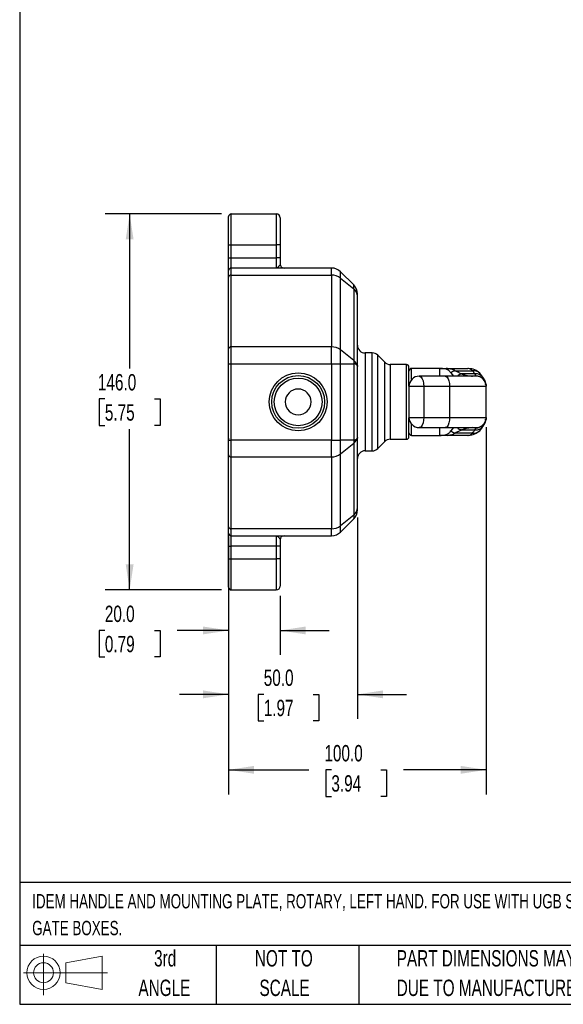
# Model space of a CAD drawing. Header units: millimetres. Extents: x 19 to 819, y 19 to 629.
# Tile 1 of 9: x 19 to 230, y 19 to 401. Entities that reach past the tile are written whole.
import ezdxf

# ---------------------------------------------------------------- set-up
doc = ezdxf.new("R2010")
doc.units = ezdxf.units.MM
doc.header["$LTSCALE"] = 3
doc.layers.add('DIMENSIONS', color=140, linetype='Continuous', lineweight=25)
doc.layers.add('TEXT', color=140, linetype='Continuous', lineweight=25)
doc.styles.add('SLDTEXTSTYLE0', font='TXT', dxfattribs={"width": 0.7})
doc.dimstyles.new('SLDDIMSTYLE0', dxfattribs={"dimtxt": 6.474023, "dimasz": 9.906, "dimexe": 0, "dimexo": 0.0625, "dimgap": 1.618506, "dimtad": 0, "dimtih": 1, "dimtoh": 1, "dimrnd": 1e-09, "dimzin": 4, "dimdsep": 46, "dimtxsty": 'SLDTEXTSTYLE0', "dimsah": 1, "dimcen": 0.09, "dimadec": 0, "dimazin": 1, "dimtfac": 1, "dimtofl": 0, "dimtmove": 0, "dimatfit": 3, "dimfxl": 0, "dimfrac": 2, "dimtolj": 1, "dimtzin": 12, "dimarcsym": 0})
doc.dimstyles.new('SLDDIMSTYLE3', dxfattribs={"dimtxt": 6.474023, "dimasz": 9.906, "dimexe": 0, "dimexo": 0.0625, "dimgap": 1.618506, "dimtad": 0, "dimtih": 1, "dimtoh": 1, "dimrnd": 1e-09, "dimzin": 4, "dimdsep": 46, "dimtxsty": 'SLDTEXTSTYLE0', "dimsah": 1, "dimcen": 0.09, "dimadec": 0, "dimazin": 1, "dimtfac": 1, "dimtmove": 0, "dimatfit": 0, "dimfxl": 0, "dimfrac": 2, "dimtolj": 1, "dimtzin": 12, "dimarcsym": 0})

# ---------------------------------------------------------------- blocks, each defined once
blk = doc.blocks.new('Block11')
at = {"color": 7, "linetype": 'Continuous', "lineweight": 18}
for p, q in [((7.77, 15.93), (7.77, 0)), ((16.44, 12.5), (30.53, 15.1)), ((16.44, 4.79), (16.44, 12.5)), ((30.53, 15.1), (30.53, 2.19)), ((0, 8.65), (32.62, 8.65)), ((16.44, 4.79), (30.53, 2.19))]:
    blk.add_line(p, q, dxfattribs=at)
for radius in [6.45, 3.86]:
    blk.add_circle((7.77, 8.65), radius, dxfattribs=at)
blk = doc.blocks.new('Block12')
at = {"color": 7, "linetype": 'Continuous'}
blk.add_blockref('Block11', (0, 0), dxfattribs=at)
blk = doc.blocks.new('_D_17')
at = {"layer": 'DIMENSIONS'}
for p, q in [((97.3, 326), (52.19, 326)), ((61.71, 326), (61.71, 265.93)), ((52.09, 254.19), (49.92, 254.19)), ((49.92, 254.19), (49.92, 243.9)), ((71.33, 254.19), (73.51, 254.19)), ((73.51, 254.19), (73.51, 243.9)), ((49.92, 243.9), (52.09, 243.9)), ((61.71, 180), (61.71, 242.45)), ((73.51, 243.9), (71.33, 243.9)), ((97.3, 180), (52.19, 180))]:
    blk.add_line(p, q, dxfattribs=at)
for points in [[(61.71, 326), (60.19, 316.1), (63.24, 316.1)], [(61.71, 180), (63.24, 189.91), (60.19, 189.91)]]:
    blk.add_solid(points, dxfattribs=at)
at = {"layer": 'DIMENSIONS', "char_height": 6.35, "attachment_point": 1, "style": 'SLDTEXTSTYLE0'}
for s, insert in [('146.0', (49.4, 263.82)), ('5.75', (52.09, 252.08))]:
    blk.add_mtext(s, dxfattribs=dict(at, insert=insert))
blk = doc.blocks.new('_D_18')
at = {"layer": 'DIMENSIONS'}
for p, q in [((100.11, 177.19), (100.11, 154.72)), ((120.11, 177.69), (120.11, 154.72)), ((52.09, 164.24), (49.92, 164.24)), ((49.92, 164.24), (49.92, 153.95)), ((71.33, 164.24), (73.51, 164.24)), ((73.51, 164.24), (73.51, 153.95)), ((100.11, 164.24), (80.1, 164.24)), ((120.11, 164.24), (139.16, 164.24)), ((49.92, 153.95), (52.09, 153.95)), ((73.51, 153.95), (71.33, 153.95))]:
    blk.add_line(p, q, dxfattribs=at)
for points in [[(100.11, 164.24), (90.21, 165.77), (90.21, 162.72)], [(120.11, 164.24), (130.02, 162.72), (130.02, 165.77)]]:
    blk.add_solid(points, dxfattribs=at)
at = {"layer": 'DIMENSIONS', "char_height": 6.35, "attachment_point": 1, "style": 'SLDTEXTSTYLE0'}
for s, insert in [('20.0', (52.09, 173.88)), ('0.79', (52.09, 162.14))]:
    blk.add_mtext(s, dxfattribs=dict(at, insert=insert))
blk = doc.blocks.new('_D_19')
at = {"layer": 'DIMENSIONS'}
for p, q in [((150.11, 208.16), (150.11, 129.9)), ((100.11, 177.19), (100.11, 129.9)), ((100.11, 139.42), (81.06, 139.42)), ((113.75, 139.42), (111.58, 139.42)), ((111.58, 139.42), (111.58, 129.14)), ((132.99, 139.42), (135.17, 139.42)), ((135.17, 139.42), (135.17, 129.14)), ((150.11, 139.42), (169.16, 139.42)), ((111.58, 129.14), (113.75, 129.14)), ((135.17, 129.14), (132.99, 129.14))]:
    blk.add_line(p, q, dxfattribs=at)
for points in [[(100.11, 139.42), (90.21, 140.95), (90.21, 137.9)], [(150.11, 139.42), (160.02, 137.9), (160.02, 140.95)]]:
    blk.add_solid(points, dxfattribs=at)
at = {"layer": 'DIMENSIONS', "char_height": 6.35, "attachment_point": 1, "style": 'SLDTEXTSTYLE0'}
for s, insert in [('50.0', (113.75, 149.06)), ('1.97', (113.75, 137.32))]:
    blk.add_mtext(s, dxfattribs=dict(at, insert=insert))
blk = doc.blocks.new('_D_20')
at = {"layer": 'DIMENSIONS'}
for p, q in [((200.11, 243.19), (200.11, 100.59)), ((100.11, 200.73), (100.11, 100.59)), ((100.11, 110.11), (131.22, 110.11)), ((139.99, 110.11), (137.81, 110.11)), ((137.81, 110.11), (137.81, 99.82)), ((159.23, 110.11), (161.4, 110.11)), ((161.4, 110.11), (161.4, 99.82)), ((200.11, 110.11), (168, 110.11)), ((137.81, 99.82), (139.99, 99.82)), ((161.4, 99.82), (159.23, 99.82))]:
    blk.add_line(p, q, dxfattribs=at)
for points in [[(100.11, 110.11), (110.02, 108.59), (110.02, 111.64)], [(200.11, 110.11), (190.21, 111.64), (190.21, 108.59)]]:
    blk.add_solid(points, dxfattribs=at)
at = {"layer": 'DIMENSIONS', "char_height": 6.35, "attachment_point": 1, "style": 'SLDTEXTSTYLE0'}
for s, insert in [('100.0', (137.29, 119.75)), ('3.94', (139.99, 108.01))]:
    blk.add_mtext(s, dxfattribs=dict(at, insert=insert))

msp = doc.modelspace()

# ---------------------------------------------------------------- linework, layer by layer
for p, q in [((101.111, 314.004), (101.111, 326.004)), ((101.111, 326.004), (118.611, 326.004)), ((118.611, 326.004), (118.611, 314.004)), ((100.111, 314.004), (100.111, 325.004)), ((120.111, 324.504), (120.111, 314.004)), ((100.111, 314.004), (101.111, 314.004)), ((100.111, 309.004), (100.111, 314.004)), ((101.111, 314.004), (118.611, 314.004)), ((101.111, 309.004), (101.111, 314.004)), ((118.611, 314.004), (118.611, 309.004)), ((120.111, 314.004), (118.611, 314.004)), ((120.111, 314.004), (120.111, 309.004)), ((100.111, 309.004), (101.111, 309.004)), ((100.111, 304.004), (100.111, 309.004)), ((101.111, 305.004), (101.111, 309.004)), ((101.111, 309.004), (118.611, 309.004)), ((120.111, 309.004), (118.611, 309.004)), ((118.611, 309.004), (118.611, 305.004)), ((120.111, 309.004), (120.111, 306.504)), ((100.111, 301.472), (100.111, 304.004)), ((101.111, 302.291), (101.111, 305.004)), ((140.04, 305.004), (101.111, 305.004)), ((101.111, 274.393), (101.111, 302.291)), ((101.111, 302.291), (140.04, 302.291)), ((140.04, 302.291), (140.04, 305.004)), ((140.04, 302.291), (140.04, 274.393)), ((143.576, 301.092), (143.576, 303.539)), ((148.647, 298.468), (143.576, 303.539)), ((100.111, 273.573), (100.111, 301.472)), ((143.576, 273.193), (143.576, 301.092)), ((143.576, 301.092), (148.647, 296.938)), ((148.647, 296.938), (148.647, 298.468)), ((148.647, 296.938), (148.647, 269.039)), ((150.111, 266.761), (150.111, 294.041)), ((100.111, 267.839), (100.111, 273.573)), ((101.111, 267.839), (101.111, 274.393)), ((140.04, 274.393), (101.111, 274.393)), ((140.04, 267.839), (140.04, 274.393)), ((143.576, 267.839), (143.576, 273.193)), ((148.647, 269.039), (143.576, 273.193)), ((155.869, 272.004), (153.111, 272.004)), ((153.111, 272.004), (153.111, 234.004)), ((155.869, 234.004), (155.869, 272.004)), ((100.111, 267.839), (101.111, 267.839)), ((100.111, 238.168), (100.111, 267.839)), ((101.111, 267.839), (140.04, 267.839)), ((101.111, 238.168), (101.111, 267.839)), ((140.04, 267.839), (143.576, 267.839)), ((140.04, 267.839), (140.04, 238.168)), ((143.576, 238.168), (143.576, 267.839)), ((143.576, 267.839), (148.647, 267.839)), ((148.647, 267.839), (148.647, 238.168)), ((160.732, 268.383), (157.99, 271.125)), ((157.99, 234.883), (157.99, 271.125)), ((160.732, 237.625), (160.732, 268.383)), ((150.111, 239.247), (150.111, 266.761)), ((169.111, 267.504), (162.854, 267.504)), ((162.854, 267.504), (162.854, 238.504)), ((169.111, 238.504), (169.111, 267.504)), ((182.11, 266.004), (171.111, 266.004)), ((171.111, 261.65), (171.111, 266.004)), ((182.111, 263.004), (182.111, 266.004)), ((185.008, 266.004), (192.945, 266.004)), ((186.381, 264.257), (187.38, 263.004)), ((188.089, 265.099), (194.718, 265.099)), ((195.644, 263.909), (190.51, 263.909)), ((193.265, 265.932), (192.945, 266.004)), ((199.167, 262.045), (197.543, 264.172)), ((184.171, 263.004), (174.111, 263.004)), ((196.111, 263.004), (184.171, 263.004)), ((199.563, 260.15), (199.761, 259.825)), ((170.111, 259.004), (170.111, 247.004)), ((175.837, 259.004), (170.111, 259.004)), ((175.837, 259.004), (175.837, 247.004)), ((185.897, 259.004), (175.837, 259.004)), ((185.897, 259.004), (185.897, 247.004)), ((200.111, 259.004), (185.897, 259.004)), ((200.044, 259.823), (200.111, 259.098)), ((200.111, 259.004), (200.111, 259.098)), ((200.111, 247.004), (200.111, 259.004)), ((170.111, 247.004), (175.837, 247.004)), ((175.837, 247.004), (185.897, 247.004)), ((185.897, 247.004), (200.111, 247.004)), ((199.761, 246.182), (199.563, 245.858)), ((200.111, 246.91), (200.044, 246.185)), ((200.111, 246.91), (200.111, 247.004)), ((171.111, 240.004), (171.111, 244.358)), ((174.111, 243.004), (184.171, 243.004)), ((182.111, 240.004), (182.111, 243.004)), ((184.171, 243.004), (196.111, 243.004)), ((187.38, 243.004), (186.381, 241.751)), ((190.51, 242.099), (195.644, 242.099)), ((197.543, 241.835), (199.167, 243.963)), ((100.111, 238.168), (101.111, 238.168)), ((100.111, 232.434), (100.111, 238.168)), ((140.04, 238.168), (101.111, 238.168)), ((101.111, 231.615), (101.111, 238.168)), ((140.04, 238.168), (143.576, 238.168)), ((140.04, 231.615), (140.04, 238.168)), ((143.576, 232.815), (143.576, 238.168)), ((148.647, 238.168), (143.576, 238.168)), ((150.111, 211.966), (150.111, 239.247)), ((157.99, 234.883), (160.732, 237.625)), ((162.854, 238.504), (169.111, 238.504)), ((171.111, 240.004), (182.11, 240.004)), ((192.945, 240.004), (185.008, 240.004)), ((194.718, 240.909), (188.089, 240.909)), ((192.945, 240.004), (193.265, 240.075)), ((143.576, 232.815), (148.647, 236.969)), ((148.647, 236.969), (148.647, 209.07)), ((153.111, 234.004), (155.869, 234.004)), ((100.111, 204.536), (100.111, 232.434)), ((101.111, 231.615), (140.04, 231.615)), ((101.111, 203.717), (101.111, 231.615)), ((140.04, 231.615), (140.04, 203.717)), ((143.576, 204.916), (143.576, 232.815)), ((148.647, 209.07), (143.576, 204.916)), ((143.576, 202.468), (148.647, 207.539)), ((148.647, 209.07), (148.647, 207.539)), ((100.111, 202.004), (100.111, 204.536)), ((140.04, 203.717), (101.111, 203.717)), ((101.111, 201.004), (101.111, 203.717)), ((140.04, 201.004), (140.04, 203.717)), ((143.576, 202.468), (143.576, 204.916)), ((100.111, 197.004), (100.111, 202.004)), ((101.111, 201.004), (140.04, 201.004)), ((101.111, 197.004), (101.111, 201.004)), ((118.611, 201.004), (118.611, 197.004)), ((120.111, 199.504), (120.111, 197.004)), ((100.111, 197.004), (101.111, 197.004)), ((100.111, 192.004), (100.111, 197.004)), ((118.611, 197.004), (101.111, 197.004)), ((101.111, 192.004), (101.111, 197.004)), ((120.111, 197.004), (118.611, 197.004)), ((118.611, 197.004), (118.611, 192.004)), ((120.111, 197.004), (120.111, 192.004)), ((100.111, 192.004), (101.111, 192.004)), ((100.111, 181.004), (100.111, 192.004)), ((101.111, 180.004), (101.111, 192.004)), ((101.111, 192.004), (118.611, 192.004)), ((118.611, 192.004), (118.611, 180.004)), ((120.111, 192.004), (118.611, 192.004)), ((120.111, 192.004), (120.111, 181.504)), ((101.111, 180.004), (118.611, 180.004))]:
    msp.add_line(p, q)
at = {"flags": 128}
for points in [[(197.733, 263.966), (197.546, 264.169), (197.545, 264.171)], [(174.111, 263.004), (174.357, 262.963), (174.828, 262.642), (175.241, 262.027), (175.563, 261.166), (175.767, 260.131), (175.837, 259.004)], [(184.171, 263.004), (184.417, 262.963), (184.888, 262.642), (185.301, 262.027), (185.623, 261.166), (185.827, 260.131), (185.897, 259.004)], [(175.837, 247.004), (175.767, 245.877), (175.563, 244.841), (175.241, 243.981), (174.828, 243.365), (174.357, 243.045), (174.111, 243.004)], [(185.897, 247.004), (185.827, 245.877), (185.623, 244.841), (185.301, 243.981), (184.888, 243.365), (184.417, 243.045), (184.171, 243.004)], [(197.733, 242.042), (197.546, 241.838), (197.545, 241.837)]]:
    msp.add_lwpolyline(points, dxfattribs=at)
for radius in [11.25, 10.25, 9.254]:
    msp.add_circle((127.111, 253.004), radius)
for centre, radius, start, end in [((101.111, 325.004), 1, 90, 180), ((118.611, 324.504), 1.5, 0, 90), ((121.611, 306.504), 1.5, 180.00003, 270), ((101.111, 304.004), 1, 90, 180), ((101.029, 301.372), 0.923, 84.88893, 173.75645), ((140.04, 300.004), 5, 45, 90), ((140.111, 296.691), 5.601, 51.78829, 90.72716), ((145.111, 294.933), 5, 0, 45), ((146.344, 293.955), 3.769, 1.31937, 52.32855), ((101.029, 273.473), 0.923, 84.88893, 173.75645), ((140.111, 268.792), 5.601, 51.78829, 90.72716), ((153.111, 275.004), 3, 180, 270), ((155.869, 269.004), 3, 45, 90), ((162.854, 270.504), 3, 225, 270), ((169.111, 266.504), 1, 0, 90), ((171.111, 265.004), 1, 90, 180), ((185.021, 264.247), 1.756, 90.41336, 118.5851), ((188.921, 261.259), 3.929, 102.23513, 130.28402), ((191.502, 260.218), 3.822, 105.0563, 133.20087), ((195.177, 261.731), 3.4, 45.867, 97.76439), ((195.973, 260.269), 3.655, 29.05087, 95.15468), ((174.111, 259.004), 4, 90, 180), ((196.12, 259.085), 3.993, 10.65509, 90.12348), ((196.111, 259.004), 4, 0, 90), ((127.111, 253.004), 5, 90, 270), ((127.111, 253.004), 5, 270, 90), ((174.111, 247.004), 4, 180, 270), ((196.111, 247.004), 4, 270, 0), ((196.12, 246.923), 3.993, 269.87651, 349.34992), ((171.111, 241.004), 1, 180, 270), ((188.921, 244.749), 3.929, 229.71598, 257.76487), ((191.502, 245.79), 3.822, 226.79913, 254.9437), ((195.177, 244.277), 3.4, 262.23561, 314.133), ((195.973, 245.739), 3.655, 264.84532, 330.94913), ((162.854, 235.504), 3, 90, 135), ((169.111, 239.504), 1, 270, 0), ((185.021, 241.76), 1.756, 241.4149, 269.58664), ((153.111, 231.004), 3, 90, 180), ((155.869, 237.004), 3, 270, 315), ((101.029, 232.535), 0.923, 186.24355, 275.11107), ((140.111, 237.216), 5.601, 269.27284, 308.21171), ((146.344, 212.053), 3.769, 307.67145, 358.68063), ((145.111, 211.075), 5, 315, 0), ((101.029, 204.636), 0.923, 186.24355, 275.11107), ((140.111, 209.317), 5.601, 269.27284, 308.21171), ((101.111, 202.004), 1, 180, 270), ((121.611, 199.504), 1.5, 90, 180), ((140.04, 206.004), 5, 270, 315), ((101.111, 181.004), 1, 180, 270), ((118.611, 181.504), 1.5, 270, 0)]:
    msp.add_arc(centre, radius, start, end)
for points, knots in [([(120.111, 306.504), (120.11, 306.486), (120.109, 306.45), (120.095, 306.393), (120.075, 306.333), (120.048, 306.27), (120.015, 306.205), (119.935, 306.067), (119.774, 305.836), (119.545, 305.566), (119.321, 305.341), (119.148, 305.201), (118.997, 305.108), (118.88, 305.053), (118.75, 305.013), (118.662, 305.007), (118.611, 305.004)], [0, 0, 0, 0, 0.030836, 0.0620803, 0.093735, 0.1258023, 0.1582854, 0.1911893, 0.3299529, 0.4842549, 0.5915562, 0.7121349, 0.7768608, 0.8492133, 0.91288, 1, 1, 1, 1]), ([(150.111, 294.041), (150.111, 294.082), (150.111, 294.163), (150.111, 294.274), (150.111, 294.378), (150.111, 294.473), (150.111, 294.559), (150.111, 294.637), (150.111, 294.723), (150.111, 294.809), (150.111, 294.88), (150.111, 294.925), (150.111, 294.93), (150.111, 294.933)], [0, 0, 0, 0, 0.071754, 0.1431737, 0.214395, 0.2855552, 0.3567915, 0.428241, 0.5000396, 0.6253632, 0.7499742, 0.8746081, 1, 1, 1, 1]), ([(148.647, 269.039), (148.658, 269.004), (148.679, 268.934), (148.704, 268.824), (148.722, 268.711), (148.732, 268.595), (148.736, 268.449), (148.728, 268.27), (148.699, 268.057), (148.664, 267.913), (148.647, 267.839)], [0, 0, 0, 0, 0.1027386, 0.2031982, 0.3022692, 0.4009057, 0.5001071, 0.6649914, 0.8301567, 1, 1, 1, 1]), ([(148.647, 269.039), (148.694, 269), (148.788, 268.921), (148.923, 268.803), (149.052, 268.683), (149.175, 268.563), (149.345, 268.387), (149.55, 268.151), (149.752, 267.869), (149.914, 267.586), (150.019, 267.331), (150.095, 267.055), (150.105, 266.873), (150.111, 266.761)], [0, 0, 0, 0, 0.0492998, 0.0989011, 0.1488631, 0.1992441, 0.2501008, 0.3711185, 0.500009, 0.6171483, 0.7499846, 0.8460566, 1, 1, 1, 1]), ([(150.111, 266.761), (150.11, 266.792), (150.109, 266.85), (150.096, 266.932), (150.079, 267.003), (150.06, 267.064), (150.041, 267.114), (149.998, 267.212), (149.914, 267.347), (149.752, 267.515), (149.55, 267.651), (149.322, 267.747), (149.096, 267.803), (148.882, 267.834), (148.725, 267.837), (148.647, 267.839)], [0, 0, 0, 0, 0.0577606, 0.1090897, 0.153987, 0.1924527, 0.2244869, 0.25009, 0.382898, 0.500058, 0.6289218, 0.7499587, 0.8344283, 0.9176856, 1, 1, 1, 1]), ([(170.111, 259.063), (170.111, 259.162), (170.111, 259.741), (170.111, 260.676), (170.111, 261.87), (170.111, 262.915), (170.111, 264.069), (170.111, 265.165), (170.111, 265.905), (170.111, 266.282), (170.111, 266.47), (170.111, 266.492), (170.111, 266.504)], [0, 0, 0, 0, 0.0211181, 0.1242153, 0.2272779, 0.3223068, 0.4173008, 0.5891597, 0.7428749, 0.8287223, 0.914173, 1, 1, 1, 1]), ([(182.111, 266.004), (182.394, 266.004), (182.879, 266.004), (183.62, 266.004), (184.303, 266.004), (184.782, 266.004), (185.008, 266.004)], [0, 0, 0, 0, 0.2914311, 0.4999956, 0.7638227, 1, 1, 1, 1]), ([(186.381, 264.257), (186.079, 264.688), (185.755, 265.026), (185.214, 265.405), (185.024, 265.51), (184.62, 265.68), (184.408, 265.744), (184.181, 265.79)], [0, 0, 0, 0, 0.5, 0.5, 0.75, 0.75, 1, 1, 1, 1]), ([(185.008, 266.004), (185.073, 266.004), (185.205, 266.003), (185.397, 265.997), (185.589, 265.987), (185.782, 265.972), (185.974, 265.951), (186.167, 265.924), (186.359, 265.889), (186.551, 265.847), (186.798, 265.78), (187.093, 265.679), (187.433, 265.527), (187.767, 265.338), (187.98, 265.18), (188.089, 265.099)], [0, 0, 0, 0, 0.0487457, 0.09915579, 0.15126731, 0.20511383, 0.26072575, 0.31813069, 0.37735372, 0.43841772, 0.50134352, 0.6190806, 0.74137624, 0.86832207, 1, 1, 1, 1]), ([(188.089, 265.099), (188.45, 264.891), (188.854, 264.693), (189.677, 264.299), (190.096, 264.105), (190.51, 263.909)], [0, 0, 0, 0, 0.5, 0.5, 1, 1, 1, 1]), ([(190.51, 263.909), (190.897, 263.764), (191.293, 263.638), (192.07, 263.419), (192.451, 263.325), (193.544, 263.094), (194.207, 263.004), (194.752, 263.004)], [0, 0, 0, 0, 0.25, 0.25, 0.5, 0.5, 1, 1, 1, 1]), ([(197.543, 264.172), (196.935, 264.668), (195.663, 265.704), (194.051, 265.892), (193.21, 265.991)], [0, 0, 0, 0, 0.4780535, 1, 1, 1, 1]), ([(194.718, 265.099), (194.479, 265.373), (194.077, 265.831), (193.499, 265.903), (193.265, 265.932)], [0, 0, 0, 0, 0.5958914, 1, 1, 1, 1]), ([(200.044, 259.822), (199.98, 260.124), (199.855, 260.715), (199.393, 261.608), (199.167, 262.045)], [0, 0, 0, 0, 0.5098717, 1, 1, 1, 1]), ([(170.111, 239.504), (170.111, 239.606), (170.111, 239.769), (170.111, 240.85), (170.111, 241.938), (170.111, 243.093), (170.111, 244.139), (170.111, 245.328), (170.111, 246.251), (170.111, 246.785), (170.111, 246.852)], [0, 0, 0, 0, 0.2581682, 0.4129724, 0.5860487, 0.6817509, 0.7774179, 0.8812455, 0.9850382, 1, 1, 1, 1]), ([(199.167, 243.963), (199.393, 244.4), (199.855, 245.292), (199.98, 245.884), (200.044, 246.186)], [0, 0, 0, 0, 0.4901283, 1, 1, 1, 1]), ([(184.181, 240.218), (184.409, 240.264), (184.62, 240.328), (185.02, 240.495), (185.209, 240.599), (185.749, 240.977), (186.078, 241.319), (186.381, 241.751)], [0, 0, 0, 0, 0.25, 0.25, 0.5, 0.5, 1, 1, 1, 1]), ([(190.51, 242.099), (190.096, 241.903), (189.677, 241.709), (188.854, 241.315), (188.45, 241.117), (188.089, 240.909)], [0, 0, 0, 0, 0.5, 0.5, 1, 1, 1, 1]), ([(194.752, 243.004), (194.212, 243.004), (193.551, 242.915), (192.456, 242.684), (192.073, 242.59), (191.292, 242.37), (190.896, 242.244), (190.51, 242.099)], [0, 0, 0, 0, 0.5, 0.5, 0.75, 0.75, 1, 1, 1, 1]), ([(193.21, 240.017), (194.051, 240.115), (195.663, 240.304), (196.935, 241.34), (197.543, 241.835)], [0, 0, 0, 0, 0.5219465, 1, 1, 1, 1]), ([(100.111, 238.883), (100.111, 238.844), (100.111, 238.765), (100.111, 238.657), (100.111, 238.556), (100.111, 238.462), (100.111, 238.377), (100.111, 238.299), (100.111, 238.231), (100.111, 238.171), (100.111, 238.12), (100.111, 238.078), (100.111, 238.045), (100.111, 238.021), (100.111, 238.007), (100.111, 238.005), (100.111, 238.004)], [0, 0, 0, 0, 0.0714273, 0.1428552, 0.2142835, 0.2857123, 0.3571414, 0.4285706, 0.5, 0.5714294, 0.6428586, 0.7142877, 0.7857165, 0.8571448, 0.9285727, 1, 1, 1, 1]), ([(148.647, 238.168), (148.694, 238.169), (148.788, 238.171), (148.923, 238.182), (149.052, 238.199), (149.175, 238.224), (149.345, 238.271), (149.55, 238.356), (149.752, 238.493), (149.914, 238.66), (150.019, 238.83), (150.095, 239.031), (150.105, 239.164), (150.111, 239.247)], [0, 0, 0, 0, 0.0492998, 0.0989011, 0.1488631, 0.1992441, 0.2501008, 0.3711185, 0.500009, 0.6171483, 0.7499846, 0.8460567, 1, 1, 1, 1]), ([(150.111, 239.247), (150.11, 239.205), (150.109, 239.126), (150.096, 239.014), (150.079, 238.916), (150.06, 238.833), (150.041, 238.763), (149.998, 238.625), (149.914, 238.422), (149.752, 238.139), (149.55, 237.857), (149.322, 237.595), (149.096, 237.365), (148.882, 237.166), (148.725, 237.034), (148.647, 236.969)], [0, 0, 0, 0, 0.0577606, 0.1090897, 0.153987, 0.1924527, 0.2244869, 0.25009, 0.382898, 0.500058, 0.6289218, 0.7499587, 0.8344283, 0.9176856, 1, 1, 1, 1]), ([(148.647, 238.168), (148.658, 238.124), (148.679, 238.036), (148.704, 237.907), (148.722, 237.78), (148.732, 237.655), (148.736, 237.505), (148.728, 237.334), (148.699, 237.144), (148.664, 237.028), (148.647, 236.969)], [0, 0, 0, 0, 0.1027565, 0.2032249, 0.3022956, 0.4009231, 0.5001071, 0.664984, 0.8301496, 1, 1, 1, 1]), ([(185.008, 240.004), (184.782, 240.004), (184.304, 240.004), (183.62, 240.004), (182.88, 240.004), (182.394, 240.004), (182.111, 240.004)], [0, 0, 0, 0, 0.2360474, 0.5000044, 0.7083356, 1, 1, 1, 1]), ([(188.089, 240.909), (187.665, 240.575), (187.204, 240.345), (186.447, 240.131), (186.184, 240.081), (185.624, 240.017), (185.328, 240.004), (185.008, 240.004)], [0, 0, 0, 0, 0.5, 0.5, 0.75, 0.75, 1, 1, 1, 1]), ([(193.265, 240.075), (193.499, 240.104), (194.077, 240.176), (194.479, 240.635), (194.718, 240.909)], [0, 0, 0, 0, 0.4041086, 1, 1, 1, 1]), ([(150.111, 211.075), (150.111, 211.076), (150.111, 211.078), (150.111, 211.092), (150.111, 211.115), (150.111, 211.148), (150.111, 211.19), (150.111, 211.241), (150.111, 211.317), (150.111, 211.425), (150.111, 211.579), (150.111, 211.757), (150.111, 211.896), (150.111, 211.966)], [0, 0, 0, 0, 0.071754, 0.1431737, 0.214395, 0.2855552, 0.3567915, 0.428241, 0.5000396, 0.6253632, 0.7499742, 0.8746081, 1, 1, 1, 1]), ([(118.611, 201.004), (118.639, 201.003), (118.692, 201.001), (118.765, 200.988), (118.828, 200.971), (118.913, 200.94), (119.019, 200.889), (119.193, 200.775), (119.397, 200.598), (119.625, 200.35), (119.822, 200.104), (119.963, 199.898), (120.051, 199.737), (120.101, 199.614), (120.108, 199.54), (120.111, 199.504)], [0, 0, 0, 0, 0.04812599, 0.09013333, 0.12603242, 0.15581267, 0.23546978, 0.30667034, 0.45261261, 0.58079776, 0.69966293, 0.80939032, 0.87475116, 0.93828399, 1, 1, 1, 1])]:
    msp.add_open_spline(points, degree=3, knots=knots)
for points in [[(184.181, 265.79), (183.498, 265.928), (182.805, 266.004), (182.111, 266.004)], [(195.644, 263.909), (195.417, 264.313), (195.107, 264.711), (194.718, 265.099)], [(196.111, 263.078), (196.111, 263.204), (195.947, 263.484), (195.644, 263.909)], [(194.718, 240.909), (195.107, 241.296), (195.417, 241.695), (195.644, 242.099)], [(195.644, 242.099), (195.947, 242.524), (196.111, 242.804), (196.111, 242.93)], [(182.111, 240.004), (182.805, 240.004), (183.498, 240.08), (184.181, 240.218)]]:
    msp.add_open_spline(points, degree=3)
at = {"layer": 'TEXT'}
for p, q in [((19.05, 628.65), (19.05, 19.05)), ((819.15, 66.378), (19.05, 66.378)), ((819.15, 41.91), (19.05, 41.91)), ((95.25, 41.91), (95.25, 19.05)), ((150.635, 41.91), (150.635, 19.05)), ((19.05, 19.05), (819.15, 19.05))]:
    msp.add_line(p, q, dxfattribs=at)

# ---------------------------------------------------------------- block references
msp.add_blockref('Block12', (20.514, 22.662), dxfattribs=at)

# ---------------------------------------------------------------- texts
at = {"layer": 'TEXT', "style": 'SLDTEXTSTYLE0'}
for s, insert, char_height, attachment_point in [('IDEM HANDLE AND MOUNTING PLATE, ROTARY, LEFT HAND. FOR USE WITH UGB SERIES 4-STATION UNIVERSAL', (23.897, 61.861), 5.55625, 1), ('GATE BOXES.', (23.897, 51.452), 5.55625, 1), ('3rd', (75.487, 40.092), 6.35, 2), ('NOT TO', (121.547, 40.092), 6.35, 2), ('PART DIMENSIONS MAY DIFFER SLIGHTLY', (165.358, 40.092), 6.35, 1), ('ANGLE', (75.195, 28.625), 6.35, 2), ('SCALE', (121.836, 28.625), 6.35, 2), ("DUE TO MANUFACTURER'S VARIANCES", (165.358, 28.625), 6.35, 1)]:
    msp.add_mtext(s, dxfattribs=dict(at, insert=insert, char_height=char_height, attachment_point=attachment_point))

# ---------------------------------------------------------------- dimensions: what is measured, and where the dimension line sits
at = {"layer": 'DIMENSIONS'}
for base, p1, p2, angle, picture, middle in [((61.713, 326.004), (101.111, 180.004), (101.111, 326.004), 90, '_D_17', (61.713, 254.188)), ((200.111, 110.112), (100.111, 204.536), (200.111, 247.004), 0, '_D_20', (149.607, 110.112))]:
    dim = msp.add_linear_dim(base=base, p1=p1, p2=p2, angle=angle, dimstyle='SLDDIMSTYLE0', dxfattribs=at)
    dim.commit()
    dim.dimension.update_dxf_attribs({"geometry": picture, "text_midpoint": middle, "dimtype": 160})
for base, p1, p2, picture, middle in [((150.111, 139.425), (100.111, 181.004), (150.111, 211.966), '_D_19', (123.374, 139.425)), ((100.111, 164.243), (120.111, 181.504), (100.111, 181.004), '_D_18', (61.713, 164.243))]:
    dim = msp.add_linear_dim(base=base, p1=p1, p2=p2, dimstyle='SLDDIMSTYLE3', dxfattribs=at)
    dim.commit()
    dim.dimension.update_dxf_attribs({"geometry": picture, "text_midpoint": middle, "dimtype": 160})

doc.saveas('drawing.dxf')
